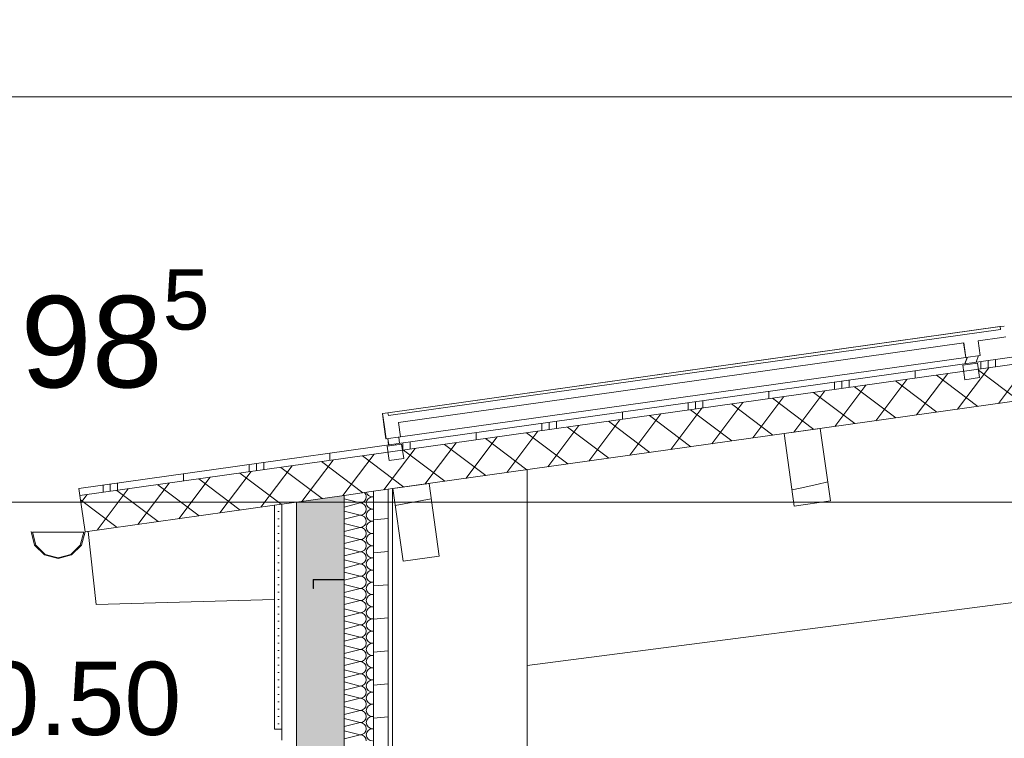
# Model space of a CAD drawing. Header units: metres. Extents: x -69 to 133, y -8 to 26.
# Tile 46 of 108: x -44.73 to -42.03, y 5.34 to 7.3. Entities that reach past the tile are written whole.
import ezdxf

# ---------------------------------------------------------------- set-up
doc = ezdxf.new("R2010")
doc.units = ezdxf.units.M
doc.header["$MEASUREMENT"] = 0
for name, color, linetype in [('10 Stütze', 7, 'Continuous'), ('10 Wand außen', 7, 'Continuous'), ('20 Träger', 7, 'Continuous'), ('30 Dachaufbau', 7, 'Continuous'), ('30 Dachentwässerung', 7, 'Continuous'), ('30 Dachkonstruktion massiv', 7, 'Continuous'), ('50 Sanitäreinrichtung', 7, 'Continuous'), ('70 PV-Anlage', 7, 'Continuous'), ('90 Allgemein Beschriftung', 7, 'Continuous'), ('94 Genehmigungsplanung Bemaßung', 7, 'Continuous')]:
    doc.layers.add(name, color=color, linetype=linetype)
doc.styles.add('ERSTELLTER_STIL_2', font='arial.ttf')
doc.dimstyles.new('ERSTELLTER_STIL__1', dxfattribs={"dimtxt": 0.25, "dimasz": 0.19, "dimexe": 0.18, "dimexo": 0.1, "dimgap": 0, "dimtad": 1, "dimzin": 0, "dimdsep": 46, "dimtxsty": 'ERSTELLTER_STIL_2', "dimblk": 'ARROWHEAD_6', "dimblk1": 'ARROWHEAD_6', "dimblk2": 'ARROWHEAD_6', "dimcen": 0.09, "dimclrd": 7, "dimclre": 7, "dimclrt": 7, "dimazin": 0, "dimtfac": 1, "dimtdec": 4, "dimtmove": 0, "dimatfit": 3, "dimfxl": 1, "dimtolj": 1, "dimtzin": 0, "dimarcsym": 0})
doc.dimstyles.new('ERSTELLTER_STIL__2', dxfattribs={"dimtxt": 0.25, "dimasz": 0.19, "dimexe": 0.18, "dimexo": 0.1, "dimgap": 0, "dimtad": 1, "dimtih": 1, "dimtoh": 1, "dimzin": 0, "dimdsep": 46, "dimtxsty": 'ERSTELLTER_STIL_2', "dimblk": 'ARROWHEAD_6', "dimblk1": 'ARROWHEAD_6', "dimblk2": 'ARROWHEAD_6', "dimcen": 0.09, "dimclrd": 7, "dimclre": 7, "dimclrt": 7, "dimazin": 0, "dimtfac": 1, "dimtdec": 4, "dimtmove": 0, "dimatfit": 3, "dimfxl": 1, "dimtolj": 1, "dimtzin": 0, "dimarcsym": 0})
pattern_1 = [(0, (-33357.27905, 0), (0, 0.02), [0, -0.02])]

# ---------------------------------------------------------------- blocks, each defined once
blk = doc.blocks.new('*X10', base_point=(-33357.279, 0))
at = {"layer": '30 Dachkonstruktion massiv', "color": 98, "linetype": 'Continuous', "lineweight": 13, "true_color": 0x000100}
blk.add_line((-43.6015, 5.9944), (-43.6999, 5.9764), dxfattribs=at)
blk = doc.blocks.new('*X11', base_point=(-33357.279, 0))
at = {"layer": '30 Dachkonstruktion massiv', "color": 98, "linetype": 'Continuous', "lineweight": 13, "true_color": 0x000100}
for p, q in [((-42.5477, 6.0341), (-42.5934, 6.0239)), ((-42.5174, 6.0408), (-42.5477, 6.0341)), ((-42.5934, 6.0239), (-42.6153, 6.0191))]:
    blk.add_line(p, q, dxfattribs=at)
blk = doc.blocks.new('*X19', base_point=(-33357.279, 0))
at = {"layer": '10 Wand außen', "color": 8, "linetype": 'Continuous', "lineweight": 18}
for p, q in [((-43.8397, 5.9943), (-43.7957, 5.9833)), ((-43.8397, 5.9723), (-43.7957, 5.9833)), ((-43.7624, 6), (-43.7597, 6.0007)), ((-43.7624, 6), (-43.7597, 5.9993)), ((-43.8397, 5.961), (-43.7957, 5.95)), ((-43.8397, 5.939), (-43.7957, 5.95)), ((-43.7624, 5.9667), (-43.7597, 5.9673)), ((-43.7624, 5.9667), (-43.7597, 5.966)), ((-43.8397, 5.9277), (-43.7957, 5.9167)), ((-43.7624, 5.9333), (-43.7597, 5.934)), ((-43.7624, 5.9333), (-43.7597, 5.9327)), ((-43.8397, 5.9057), (-43.7957, 5.9167)), ((-43.7624, 5.9), (-43.7597, 5.9007)), ((-43.7624, 5.9), (-43.7597, 5.8993)), ((-43.8397, 5.8943), (-43.7957, 5.8833)), ((-43.8397, 5.8723), (-43.7957, 5.8833)), ((-43.8397, 5.861), (-43.7957, 5.85)), ((-43.8397, 5.839), (-43.7957, 5.85)), ((-43.7624, 5.8667), (-43.7597, 5.8673)), ((-43.7624, 5.8667), (-43.7597, 5.866)), ((-43.8397, 5.8277), (-43.7957, 5.8167)), ((-43.8397, 5.8057), (-43.7957, 5.8167)), ((-43.7624, 5.8333), (-43.7597, 5.834)), ((-43.7624, 5.8333), (-43.7597, 5.8327)), ((-43.8397, 5.7943), (-43.7957, 5.7833)), ((-43.7624, 5.8), (-43.7597, 5.8007)), ((-43.7624, 5.8), (-43.7597, 5.7993)), ((-43.8397, 5.7723), (-43.7957, 5.7833)), ((-43.8397, 5.761), (-43.7957, 5.75)), ((-43.7624, 5.7667), (-43.7597, 5.7673)), ((-43.7624, 5.7667), (-43.7597, 5.766)), ((-43.8397, 5.739), (-43.7957, 5.75)), ((-43.7624, 5.7333), (-43.7597, 5.734)), ((-43.7624, 5.7333), (-43.7597, 5.7327)), ((-43.8397, 5.7277), (-43.7957, 5.7167)), ((-43.8397, 5.7057), (-43.7957, 5.7167)), ((-43.8397, 5.6943), (-43.7957, 5.6833)), ((-43.8397, 5.6723), (-43.7957, 5.6833)), ((-43.7624, 5.7), (-43.7597, 5.7007)), ((-43.7624, 5.7), (-43.7597, 5.6993)), ((-43.8397, 5.661), (-43.7957, 5.65)), ((-43.7624, 5.6667), (-43.7597, 5.6673)), ((-43.7624, 5.6667), (-43.7597, 5.666)), ((-43.8397, 5.639), (-43.7957, 5.65)), ((-43.8397, 5.6277), (-43.7957, 5.6167)), ((-43.7624, 5.6333), (-43.7597, 5.634)), ((-43.7624, 5.6333), (-43.7597, 5.6327)), ((-43.8397, 5.6057), (-43.7957, 5.6167)), ((-43.7624, 5.6), (-43.7597, 5.6007)), ((-43.7624, 5.6), (-43.7597, 5.5993)), ((-43.8397, 5.5943), (-43.7957, 5.5833)), ((-43.8397, 5.5723), (-43.7957, 5.5833)), ((-43.8397, 5.561), (-43.7957, 5.55)), ((-43.8397, 5.539), (-43.7957, 5.55)), ((-43.7624, 5.5667), (-43.7597, 5.5673)), ((-43.7624, 5.5667), (-43.7597, 5.566)), ((-43.8397, 5.5277), (-43.7957, 5.5167)), ((-43.7624, 5.5333), (-43.7597, 5.534)), ((-43.7624, 5.5333), (-43.7597, 5.5327)), ((-43.8397, 5.5057), (-43.7957, 5.5167)), ((-43.8397, 5.4943), (-43.7957, 5.4833)), ((-43.7624, 5.5), (-43.7597, 5.5007)), ((-43.7624, 5.5), (-43.7597, 5.4993)), ((-43.8397, 5.4723), (-43.7957, 5.4833)), ((-43.7624, 5.4667), (-43.7597, 5.4673)), ((-43.7624, 5.4667), (-43.7597, 5.466)), ((-43.8397, 5.461), (-43.7957, 5.45)), ((-43.8397, 5.439), (-43.7957, 5.45)), ((-43.8397, 5.4277), (-43.7957, 5.4167)), ((-43.8397, 5.4057), (-43.7957, 5.4167)), ((-43.7624, 5.4333), (-43.7597, 5.434)), ((-43.7624, 5.4333), (-43.7597, 5.4327)), ((-43.8397, 5.3943), (-43.7957, 5.3833)), ((-43.7624, 5.4), (-43.7597, 5.4007)), ((-43.7624, 5.4), (-43.7597, 5.3993)), ((-43.8397, 5.3723), (-43.7957, 5.3833)), ((-43.8397, 5.361), (-43.7957, 5.35)), ((-43.7624, 5.3667), (-43.7597, 5.3673)), ((-43.7624, 5.3667), (-43.7597, 5.366)), ((-43.8397, 5.339), (-43.7957, 5.35))]:
    blk.add_line(p, q, dxfattribs=at)
for centre, start, end in [((-43.7957, 6), 0, 45.0265), ((-43.7624, 6.0167), 194.3001, 270), ((-43.7957, 6), 270, 0), ((-43.7957, 5.9667), 0, 90), ((-43.7624, 5.9833), 90, 180), ((-43.7624, 5.9833), 180, 270), ((-43.7957, 5.9667), 270, 0), ((-43.7957, 5.9333), 0, 90), ((-43.7624, 5.95), 90, 180), ((-43.7624, 5.95), 180, 270), ((-43.7957, 5.9333), 270, 0), ((-43.7624, 5.9167), 90, 180), ((-43.7957, 5.9), 0, 90), ((-43.7957, 5.9), 270, 0), ((-43.7624, 5.9167), 180, 270), ((-43.7624, 5.8833), 90, 180), ((-43.7957, 5.8667), 0, 90), ((-43.7624, 5.8833), 180, 270), ((-43.7957, 5.8667), 270, 0), ((-43.7957, 5.8333), 0, 90), ((-43.7624, 5.85), 90, 180), ((-43.7624, 5.85), 180, 270), ((-43.7957, 5.8333), 270, 0), ((-43.7957, 5.8), 0, 90), ((-43.7624, 5.8167), 90, 180), ((-43.7624, 5.8167), 180, 270), ((-43.7957, 5.8), 270, 0), ((-43.7624, 5.7833), 90, 180), ((-43.7957, 5.7667), 0, 90), ((-43.7957, 5.7667), 270, 0), ((-43.7624, 5.7833), 180, 270), ((-43.7624, 5.75), 90, 180), ((-43.7957, 5.7333), 0, 90), ((-43.7957, 5.7333), 270, 0), ((-43.7624, 5.75), 180, 270), ((-43.7624, 5.7167), 90, 180), ((-43.7957, 5.7), 0, 90), ((-43.7624, 5.7167), 180, 270), ((-43.7957, 5.7), 270, 0), ((-43.7957, 5.6667), 0, 90), ((-43.7624, 5.6833), 90, 180), ((-43.7624, 5.6833), 180, 270), ((-43.7957, 5.6667), 270, 0), ((-43.7624, 5.65), 90, 180), ((-43.7957, 5.6333), 0, 90), ((-43.7957, 5.6333), 270, 0), ((-43.7624, 5.65), 180, 270), ((-43.7624, 5.6167), 90, 180), ((-43.7957, 5.6), 0, 90), ((-43.7957, 5.6), 270, 0), ((-43.7624, 5.6167), 180, 270), ((-43.7624, 5.5833), 90, 180), ((-43.7957, 5.5667), 0, 90), ((-43.7624, 5.5833), 180, 270), ((-43.7957, 5.5667), 270, 0), ((-43.7957, 5.5333), 0, 90), ((-43.7624, 5.55), 90, 180), ((-43.7624, 5.55), 180, 270), ((-43.7957, 5.5333), 270, 0), ((-43.7624, 5.5167), 90, 180), ((-43.7957, 5.5), 0, 90), ((-43.7957, 5.5), 270, 0), ((-43.7624, 5.5167), 180, 270), ((-43.7624, 5.4833), 90, 180), ((-43.7957, 5.4667), 0, 90), ((-43.7957, 5.4667), 270, 0), ((-43.7624, 5.4833), 180, 270), ((-43.7624, 5.45), 90, 180), ((-43.7957, 5.4333), 0, 90), ((-43.7624, 5.45), 180, 270), ((-43.7957, 5.4333), 270, 0), ((-43.7957, 5.4), 0, 90), ((-43.7624, 5.4167), 90, 180), ((-43.7624, 5.4167), 180, 270), ((-43.7957, 5.4), 270, 0), ((-43.7624, 5.3833), 90, 180), ((-43.7957, 5.3667), 0, 90), ((-43.7957, 5.3667), 270, 0), ((-43.7624, 5.3833), 180, 270), ((-43.7624, 5.35), 90, 180), ((-43.7957, 5.3333), 0, 90), ((-43.7624, 5.35), 180, 270)]:
    blk.add_arc(centre, 0.0167, start, end, dxfattribs=at)
blk = doc.blocks.new('*D31', base_point=(-33357.279, 0))
at = {"layer": '94 Genehmigungsplanung Bemaßung', "color": 7, "linetype": 'Continuous', "lineweight": 13}
for p, q in [((-43.9997, 8.4287), (-43.9997, 8.8037)), ((-36.0897, 8.4287), (-36.0897, 8.8037)), ((-43.8997, 8.7162), (-44.0997, 8.5162)), ((-35.9897, 8.7162), (-36.1897, 8.5162)), ((-44.1497, 8.6162), (-43.9997, 8.6162)), ((-43.9997, 8.6162), (-36.0897, 8.6162))]:
    blk.add_line(p, q, dxfattribs=at)
at = {"layer": '94 Genehmigungsplanung Bemaßung', "color": 7, "lineweight": 13, "insert": (-40.3783, 8.6662), "char_height": 0.25, "attachment_point": 7, "style": 'ERSTELLTER_STIL_2'}
blk.add_mtext('\\A1;{\\pql;\\fArial|b0|i0|c0|p0;\\W1.000000;7,91}', dxfattribs=at)
blk = doc.blocks.new('ARROWHEAD_6')
at = {"color": 0, "linetype": 'Continuous', "lineweight": 0}
for p, q in [((-0.5, -0.5), (0.5, 0.5)), ((0, 0), (-1, 0))]:
    blk.add_line(p, q, dxfattribs=at)
blk = doc.blocks.new('*D33', base_point=(-33357.279, 0))
at = {"layer": '94 Genehmigungsplanung Bemaßung', "color": 7, "linetype": 'Continuous', "lineweight": 13}
for p, q in [((-43.9997, 8.8745), (-43.9997, 9.2495)), ((-28.1797, 8.8745), (-28.1797, 9.2495)), ((-43.8997, 9.162), (-44.0997, 8.962)), ((-28.2797, 8.962), (-28.0797, 9.162)), ((-44.1497, 9.062), (-43.9997, 9.062)), ((-43.9997, 9.062), (-28.1797, 9.062)), ((-28.1797, 9.062), (-28.0297, 9.062))]:
    blk.add_line(p, q, dxfattribs=at)
at = {"layer": '94 Genehmigungsplanung Bemaßung', "color": 7, "lineweight": 13, "insert": (-36.5187, 9.112), "char_height": 0.25, "attachment_point": 7, "style": 'ERSTELLTER_STIL_2'}
blk.add_mtext('\\A1;{\\pql;\\fArial|b0|i0|c0|p0;\\W1.000000;15,82}', dxfattribs=at)
blk = doc.blocks.new('*D38', base_point=(-33357.279, 0))
at = {"layer": '94 Genehmigungsplanung Bemaßung', "color": 7, "linetype": 'Continuous', "lineweight": 13}
for p, q in [((-46.293, 6.0856), (-46.093, 5.8856)), ((-46.0055, 5.9856), (-46.3805, 5.9856)), ((-46.193, 0), (-46.193, 5.9856)), ((-46.293, 0.1), (-46.093, -0.1)), ((-46.0055, 0), (-46.3805, 0)), ((-46.193, -0.15), (-46.193, 0))]:
    blk.add_line(p, q, dxfattribs=at)
at = {"layer": '94 Genehmigungsplanung Bemaßung', "color": 7, "lineweight": 13, "insert": (-46.1831, 2.5962), "char_height": 0.25, "attachment_point": 7, "rotation": 90, "style": 'ERSTELLTER_STIL_2'}
blk.add_mtext('\\A1;{\\pql;\\fArial|b0|i0|c0|p0;\\W1.000000;5,98\\fArial|b0|i0|c0|p0;\\W1.000000;\\A1{\\H.66x;\\S5^  ;}}', dxfattribs=at)
blk = doc.blocks.new('*D42', base_point=(-33357.279, 0))
at = {"layer": '94 Genehmigungsplanung Bemaßung', "color": 7, "linetype": 'Continuous', "lineweight": 13}
for p, q in [((-45.6548, 7.0931), (-45.6548, 7.2431)), ((-45.5548, 6.9931), (-45.7548, 7.1931)), ((-45.4673, 7.0931), (-45.8423, 7.0931)), ((-45.6548, 3.35), (-45.6548, 7.0931)), ((-45.7548, 3.45), (-45.5548, 3.25)), ((-45.4673, 3.35), (-45.8423, 3.35))]:
    blk.add_line(p, q, dxfattribs=at)
at = {"layer": '94 Genehmigungsplanung Bemaßung', "color": 7, "lineweight": 13, "insert": (-45.6448, 4.825), "char_height": 0.25, "attachment_point": 7, "rotation": 90, "style": 'ERSTELLTER_STIL_2'}
blk.add_mtext('\\A1;{\\pql;\\fArial|b0|i0|c0|p0;\\W1.000000;3,74\\fArial|b0|i0|c0|p0;\\W1.000000;\\A1{\\H.66x;\\S5^  ;}}', dxfattribs=at)

msp = doc.modelspace()

# ---------------------------------------------------------------- hatches: boundary and pattern name
at = {"layer": '10 Wand außen', "linetype": 'Continuous', "lineweight": 13, "true_color": 0x000100}
h = msp.add_hatch(dxfattribs=at)
h.set_pattern_fill('Holz__Vollholz__Längshol_A9', color=98, style=0, pattern_type=2)
h.set_pattern_definition([(5, (-33357.27905, 0), (-0.00784401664, 0.08965752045), [])])
h.paths.add_polyline_path([(-43.7597, 6.0152), (-43.7597, 3.35), (-43.7197, 3.35), (-43.7197, 6.0208)])
h = msp.add_hatch(dxfattribs=at)
h.set_pattern_fill('Gipskarton_0002', color=98, style=0, pattern_type=2)
h.set_pattern_definition([(0, (-33357.27905, 0), (0, 0.075), [0, -0.075])])
h.paths.add_polyline_path([(-43.7197, 3.35), (-43.7072, 3.35), (-43.7072, 6.0226), (-43.7197, 6.0208)])
at = {"layer": '30 Dachaufbau', "linetype": 'Continuous', "lineweight": 13, "true_color": 0x000100}
h = msp.add_hatch(dxfattribs=at)
h.set_pattern_fill('Metall__Zinkblech_0002', color=98, style=0, pattern_type=2)
h.set_pattern_definition([(90, (-33357.25905, 0), (-0.4, 0), []), (90, (-33357.27905, 0), (-0.4, 0), []), (90, (-33357.29905, 0), (-0.4, 0), []), (90, (-33357.07905, 1), (-0.2, 0), [])])
h.paths.add_polyline_path([(-36.0897, 7.2143), (-44.5645, 6.0233), (-44.5618, 6.0035), (-43.7198, 6.1218), (-43.7221, 6.1386), (-43.6825, 6.1442), (-43.6801, 6.1274), (-42.1458, 6.343), (-42.1482, 6.3598), (-42.1086, 6.3654), (-42.1062, 6.3486), (-42.0165, 6.3612), (-42.0189, 6.378), (-41.9793, 6.3836), (-41.9769, 6.3667), (-40.4425, 6.5824), (-40.4449, 6.5992), (-40.4053, 6.6048), (-40.4029, 6.5879), (-40.3132, 6.6005), (-40.3156, 6.6174), (-40.276, 6.623), (-40.2736, 6.6061), (-38.7393, 6.8218), (-38.7416, 6.8386), (-38.702, 6.8442), (-38.6997, 6.8273), (-36.0897, 7.1941)])
at = {"layer": '30 Dachaufbau', "linetype": 'Continuous', "lineweight": 18}
h = msp.add_hatch(dxfattribs=at)
h.set_pattern_fill('Dämmung__hart_1_0002', color=8, style=0, pattern_type=2)
h.set_pattern_definition([(53, (-33357.27905, 0), (-0.0638908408, 0.04814520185), []), (143, (-33357.27905, 0), (0.04814520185, 0.0638908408), [])])
h.paths.add_polyline_path([(-43.7198, 6.1218), (-44.5618, 6.0035), (-44.5478, 5.9044), (-36.0897, 7.0931), (-36.0897, 7.1941), (-38.6997, 6.8273), (-38.6965, 6.8046), (-38.7361, 6.799), (-38.7393, 6.8218), (-40.2736, 6.6061), (-40.2704, 6.5833), (-40.31, 6.5778), (-40.3132, 6.6005), (-40.4029, 6.5879), (-40.3997, 6.5652), (-40.4393, 6.5596), (-40.4425, 6.5824), (-41.9769, 6.3667), (-41.9737, 6.344), (-42.0133, 6.3384), (-42.0165, 6.3612), (-42.1062, 6.3486), (-42.103, 6.3258), (-42.1426, 6.3202), (-42.1458, 6.343), (-43.6801, 6.1274), (-43.6769, 6.1046), (-43.7166, 6.099)])
at = {"layer": '50 Sanitäreinrichtung', "linetype": 'Continuous', "lineweight": 18, "true_color": 0x5f5f5f}
h = msp.add_hatch(dxfattribs=at)
h.set_pattern_fill('Dachstein_0002', color=251, style=0, pattern_type=2)
h.set_pattern_definition(pattern_1)
h.paths.add_polyline_path([(-43.9697, 3.35), (-43.9697, 3.379), (-43.9297, 3.379), (-43.9297, 3.35), (-43.9247, 3.35), (-43.9247, 3.374), (-43.8397, 3.374), (-43.8397, 3.973), (-43.9237, 3.973), (-43.9237, 3.95), (-43.9247, 3.95), (-43.9247, 3.974), (-43.8397, 3.974), (-43.8397, 4.573), (-43.9237, 4.573), (-43.9237, 4.55), (-43.9247, 4.55), (-43.9247, 4.574), (-43.8397, 4.574), (-43.8397, 5.173), (-43.9237, 5.173), (-43.9237, 5.15), (-43.9247, 5.15), (-43.9247, 5.174), (-43.8397, 5.174), (-43.8397, 5.773), (-43.9237, 5.773), (-43.9237, 5.75), (-43.9247, 5.75), (-43.9247, 5.774), (-43.8397, 5.774), (-43.8397, 6.004), (-43.9702, 5.9856), (-43.9702, 3.35)])
h = msp.add_hatch(dxfattribs=at)
h.set_pattern_fill('Dachstein_0002', color=251, style=0, pattern_type=2)
h.set_pattern_definition(pattern_1)
h.paths.add_polyline_path([(-44.0097, 5.365), (-44.0097, 5.9801), (-44.0297, 5.9773), (-44.0297, 5.365)])

# ---------------------------------------------------------------- linework, layer by layer
at = {"layer": '10 Stütze', "color": 7, "linetype": 'Continuous', "lineweight": 13}
msp.add_line((-43.3397, 3.35), (-43.3397, 6.0742), dxfattribs=at)
at = {"layer": '10 Wand außen', "color": 7, "linetype": 'Continuous', "lineweight": 13}
for p, q in [((-46.0304, 7.0931), (-39.7223, 7.0931)), ((-46.0304, 5.9856), (-39.7223, 5.9856))]:
    msp.add_line(p, q, dxfattribs=at)
at = {"layer": '10 Wand außen', "color": 7, "linetype": 'Continuous', "lineweight": 18}
for p, q in [((-43.8397, 6.004), (-43.8397, 5.774)), ((-43.7597, 6.0152), (-43.7597, 3.35)), ((-43.7197, 6.0208), (-43.7197, 3.35)), ((-43.7072, 6.0226), (-43.7072, 3.35)), ((-43.8397, 5.774), (-43.8397, 5.773)), ((-43.8397, 5.773), (-43.8397, 5.174))]:
    msp.add_line(p, q, dxfattribs=at)
at = {"layer": '10 Wand außen', "color": 7, "linetype": 'Continuous', "lineweight": 18, "flags": 128}
msp.add_lwpolyline([(-43.7072, 6.0226), (-43.7197, 6.0208), (-43.7597, 6.0152), (-43.8397, 6.004)], dxfattribs=at)
at = {"layer": '20 Träger', "color": 7, "linetype": 'Continuous', "lineweight": 18}
for p, q in [((-43.3397, 5.5396), (-36.0897, 6.4774)), ((-44.5397, 5.9056), (-44.5174, 5.7062)), ((-44.5174, 5.7062), (-44.0297, 5.7197))]:
    msp.add_line(p, q, dxfattribs=at)
at = {"layer": '30 Dachaufbau', "color": 7, "linetype": 'Continuous', "lineweight": 13}
for p, q in [((-36.0897, 7.2143), (-44.5645, 6.0233)), ((-36.0897, 7.1941), (-44.5618, 6.0035)), ((-36.0897, 7.0931), (-43.7072, 6.0226)), ((-44.0297, 5.9773), (-44.5478, 5.9044)), ((-43.9702, 5.9856), (-44.0097, 5.9801))]:
    msp.add_line(p, q, dxfattribs=at)
at = {"layer": '30 Dachaufbau', "color": 7, "linetype": 'Continuous', "lineweight": 13, "flags": 128}
msp.add_lwpolyline([(-44.5645, 6.0233), (-44.5618, 6.0035), (-44.5478, 5.9044)], dxfattribs=at)
at = {"layer": '30 Dachentwässerung', "color": 7, "linetype": 'Continuous', "lineweight": 13}
for p, q in [((-44.6857, 5.8684), (-44.6956, 5.9054)), ((-44.6216, 5.9034), (-44.6916, 5.9034)), ((-44.6916, 5.9034), (-44.6822, 5.8684)), ((-44.5516, 5.9034), (-44.6216, 5.9034)), ((-44.561, 5.8684), (-44.5516, 5.9034)), ((-44.5478, 5.9044), (-44.5575, 5.8684)), ((-44.6586, 5.8413), (-44.6857, 5.8684)), ((-44.6822, 5.8684), (-44.6566, 5.8428)), ((-44.5866, 5.8428), (-44.561, 5.8684)), ((-44.5575, 5.8684), (-44.5846, 5.8413)), ((-44.6216, 5.8314), (-44.6586, 5.8413)), ((-44.6566, 5.8428), (-44.6216, 5.8334)), ((-44.6216, 5.8334), (-44.5866, 5.8428)), ((-44.5846, 5.8413), (-44.6216, 5.8314))]:
    msp.add_line(p, q, dxfattribs=at)
at = {"layer": '30 Dachkonstruktion massiv', "color": 7, "linetype": 'Continuous', "lineweight": 13}
for p, q in [((-42.5379, 6.1868), (-42.6369, 6.1729)), ((-42.6369, 6.1729), (-42.6091, 5.9748)), ((-42.5379, 6.1868), (-42.5101, 5.9888)), ((-43.6074, 6.0365), (-43.7064, 6.0226)), ((-43.6074, 6.0365), (-43.5795, 5.8385)), ((-43.7064, 6.0226), (-43.6786, 5.8245)), ((-42.5101, 5.9888), (-42.6091, 5.9748)), ((-43.5795, 5.8385), (-43.6786, 5.8245))]:
    msp.add_line(p, q, dxfattribs=at)
at = {"layer": '50 Sanitäreinrichtung', "color": 251, "linetype": 'Continuous', "lineweight": 18, "true_color": 0x5f5f5f}
for p, q in [((-43.8397, 6.004), (-43.9702, 5.9856)), ((-44.0097, 5.9801), (-44.0297, 5.9773)), ((-44.0297, 5.9773), (-44.0297, 5.365)), ((-44.0097, 5.9801), (-44.0097, 5.365)), ((-43.9702, 5.9856), (-43.9702, 3.35)), ((-43.9247, 5.774), (-43.9247, 5.75)), ((-43.8397, 5.774), (-43.9247, 5.774)), ((-43.9237, 5.773), (-43.9237, 5.75)), ((-43.8397, 5.773), (-43.9237, 5.773)), ((-43.9237, 5.75), (-43.9247, 5.75)), ((-44.0097, 5.365), (-44.0297, 5.365)), ((-44.0097, 5.335), (-44.0097, 5.365))]:
    msp.add_line(p, q, dxfattribs=at)
at = {"layer": '70 PV-Anlage', "color": 7, "linetype": 'Continuous', "lineweight": 13}
for p, q in [((-43.7204, 6.2298), (-42.0468, 6.4651)), ((-43.7203, 6.2298), (-42.0467, 6.4651)), ((-43.7202, 6.2298), (-42.0466, 6.4651)), ((-43.7201, 6.2298), (-42.0465, 6.4651)), ((-43.72, 6.2298), (-42.0464, 6.4651)), ((-43.7198, 6.2299), (-42.0463, 6.4651)), ((-42.0355, 6.4667), (-42.0468, 6.4651)), ((-42.0468, 6.4651), (-42.0467, 6.4651)), ((-42.0353, 6.4667), (-42.0467, 6.4651)), ((-42.0467, 6.4651), (-42.0466, 6.4651)), ((-42.0352, 6.4667), (-42.0466, 6.4651)), ((-42.0466, 6.4651), (-42.0465, 6.4651)), ((-42.0351, 6.4667), (-42.0465, 6.4651)), ((-42.0465, 6.4651), (-42.0464, 6.4651)), ((-42.035, 6.4667), (-42.0464, 6.4651)), ((-42.0464, 6.4651), (-42.0463, 6.4651)), ((-42.0463, 6.4651), (-42.0462, 6.4651)), ((-42.0453, 6.4576), (-42.0463, 6.4651)), ((-42.0349, 6.4667), (-42.0462, 6.4651)), ((-42.0462, 6.4651), (-42.0452, 6.4576)), ((-42.0353, 6.4667), (-42.0355, 6.4667)), ((-42.0352, 6.4667), (-42.0353, 6.4667)), ((-42.0351, 6.4667), (-42.0352, 6.4667)), ((-42.035, 6.4667), (-42.0351, 6.4667)), ((-42.0349, 6.4667), (-42.035, 6.4667)), ((-43.7188, 6.2225), (-42.0452, 6.4577)), ((-42.0452, 6.4576), (-43.7188, 6.2224)), ((-42.1847, 6.4381), (-42.1847, 6.4381)), ((-42.0452, 6.4576), (-42.0453, 6.4576)), ((-42.146, 6.4207), (-43.6909, 6.2036)), ((-42.3242, 6.4185), (-42.3241, 6.4185)), ((-42.1405, 6.3811), (-42.1461, 6.4207)), ((-42.146, 6.4207), (-42.1405, 6.3811)), ((-42.1064, 6.4263), (-42.1009, 6.3867)), ((-43.6853, 6.164), (-42.1405, 6.3811)), ((-42.6031, 6.3793), (-42.6031, 6.3793)), ((-42.4637, 6.3989), (-42.4636, 6.3989)), ((-42.1364, 6.3817), (-42.1429, 6.3636)), ((-42.1363, 6.3817), (-42.1428, 6.3636)), ((-42.1362, 6.3817), (-42.1427, 6.3636)), ((-42.136, 6.3817), (-42.1426, 6.3636)), ((-42.1359, 6.3818), (-42.1425, 6.3637)), ((-42.1358, 6.3818), (-42.1424, 6.3637)), ((-42.1009, 6.3867), (-42.1405, 6.3811)), ((-42.1405, 6.3811), (-42.1405, 6.3811)), ((-42.1122, 6.3679), (-42.1056, 6.386)), ((-42.7426, 6.3597), (-42.7425, 6.3597)), ((-42.1086, 6.3654), (-42.1482, 6.3598)), ((-42.1482, 6.3598), (-42.1426, 6.3202)), ((-42.1429, 6.3636), (-42.1429, 6.3636)), ((-42.1428, 6.3636), (-42.1428, 6.3636)), ((-42.1428, 6.3636), (-42.1428, 6.3636)), ((-42.1428, 6.3636), (-42.1428, 6.3636)), ((-42.1427, 6.3636), (-42.1427, 6.3636)), ((-42.1427, 6.3636), (-42.1427, 6.3636)), ((-42.1427, 6.3636), (-42.1427, 6.3636)), ((-42.1426, 6.3636), (-42.1426, 6.3636)), ((-42.1426, 6.3636), (-42.1426, 6.3636)), ((-42.1426, 6.3636), (-42.1426, 6.3636)), ((-42.1425, 6.3637), (-42.1425, 6.3637)), ((-42.1425, 6.3637), (-42.1425, 6.3637)), ((-42.1425, 6.3637), (-42.1425, 6.3637)), ((-42.1424, 6.3637), (-42.1424, 6.3637)), ((-42.1424, 6.3637), (-42.1424, 6.3637)), ((-42.1424, 6.3637), (-42.1424, 6.3637)), ((-42.1086, 6.3654), (-42.103, 6.3258)), ((-42.882, 6.3401), (-42.882, 6.3401)), ((-42.103, 6.3258), (-42.1426, 6.3202)), ((-43.161, 6.3009), (-43.1609, 6.3009)), ((-43.0215, 6.3205), (-43.0215, 6.3205)), ((-43.3004, 6.2813), (-43.3004, 6.2813)), ((-43.4399, 6.2617), (-43.4398, 6.2617)), ((-43.7204, 6.2298), (-43.7352, 6.2278)), ((-43.7352, 6.2278), (-43.7351, 6.2278)), ((-43.7311, 6.1981), (-43.7352, 6.2278)), ((-43.7203, 6.2298), (-43.7351, 6.2278)), ((-43.7351, 6.2278), (-43.735, 6.2278)), ((-43.731, 6.1981), (-43.7351, 6.2278)), ((-43.7202, 6.2298), (-43.735, 6.2278)), ((-43.735, 6.2278), (-43.7349, 6.2278)), ((-43.7309, 6.1981), (-43.735, 6.2278)), ((-43.7201, 6.2298), (-43.7349, 6.2278)), ((-43.7349, 6.2278), (-43.7348, 6.2278)), ((-43.7307, 6.1981), (-43.7349, 6.2278)), ((-43.72, 6.2298), (-43.7348, 6.2278)), ((-43.7348, 6.2278), (-43.7347, 6.2278)), ((-43.7306, 6.1981), (-43.7348, 6.2278)), ((-43.7347, 6.2278), (-43.7346, 6.2278)), ((-43.7305, 6.1981), (-43.7347, 6.2278)), ((-43.7198, 6.2298), (-43.7346, 6.2278)), ((-43.7203, 6.2298), (-43.7204, 6.2298)), ((-43.7202, 6.2298), (-43.7203, 6.2298)), ((-43.7201, 6.2298), (-43.7202, 6.2298)), ((-43.72, 6.2298), (-43.7201, 6.2298)), ((-43.7199, 6.2298), (-43.72, 6.2298)), ((-43.7198, 6.2298), (-43.7199, 6.2298)), ((-43.7198, 6.2298), (-43.7188, 6.2224)), ((-43.5794, 6.2421), (-43.5793, 6.2421)), ((-43.7311, 6.1981), (-43.731, 6.1981)), ((-43.7255, 6.1584), (-43.7311, 6.1981)), ((-43.731, 6.1981), (-43.7309, 6.1981)), ((-43.7254, 6.1584), (-43.731, 6.1981)), ((-43.7309, 6.1981), (-43.7307, 6.1981)), ((-43.7253, 6.1584), (-43.7309, 6.1981)), ((-43.7307, 6.1981), (-43.7306, 6.1981)), ((-43.7252, 6.1584), (-43.7307, 6.1981)), ((-43.7306, 6.1981), (-43.7305, 6.1981)), ((-43.7251, 6.1584), (-43.7306, 6.1981)), ((-43.7305, 6.1981), (-43.7305, 6.1981)), ((-43.725, 6.1584), (-43.7305, 6.1981)), ((-43.6909, 6.2036), (-43.6853, 6.164)), ((-43.6853, 6.164), (-43.7249, 6.1584)), ((-43.7255, 6.1584), (-43.7254, 6.1584)), ((-43.7254, 6.1584), (-43.7253, 6.1584)), ((-43.7253, 6.1584), (-43.7252, 6.1584)), ((-43.7252, 6.1584), (-43.7251, 6.1584)), ((-43.7251, 6.1584), (-43.725, 6.1584)), ((-43.725, 6.1584), (-43.7249, 6.1584)), ((-43.6825, 6.1442), (-43.7221, 6.1386)), ((-43.7221, 6.1386), (-43.7166, 6.099)), ((-43.7205, 6.1591), (-43.7182, 6.1422)), ((-43.7204, 6.1591), (-43.7181, 6.1422)), ((-43.7203, 6.1591), (-43.718, 6.1422)), ((-43.7202, 6.1591), (-43.7179, 6.1423)), ((-43.7201, 6.1591), (-43.7177, 6.1423)), ((-43.72, 6.1591), (-43.7176, 6.1423)), ((-43.7182, 6.1422), (-43.7182, 6.1422)), ((-43.7181, 6.1422), (-43.7181, 6.1422)), ((-43.7181, 6.1422), (-43.7181, 6.1422)), ((-43.7181, 6.1422), (-43.7181, 6.1422)), ((-43.718, 6.1422), (-43.718, 6.1422)), ((-43.718, 6.1422), (-43.718, 6.1422)), ((-43.718, 6.1422), (-43.718, 6.1422)), ((-43.7179, 6.1423), (-43.7179, 6.1423)), ((-43.7179, 6.1423), (-43.7179, 6.1423)), ((-43.7179, 6.1423), (-43.7179, 6.1423)), ((-43.7178, 6.1423), (-43.7178, 6.1423)), ((-43.7178, 6.1423), (-43.7178, 6.1423)), ((-43.7178, 6.1423), (-43.7178, 6.1423)), ((-43.7177, 6.1423), (-43.7177, 6.1423)), ((-43.7176, 6.1423), (-43.7176, 6.1423)), ((-43.7176, 6.1423), (-43.7176, 6.1423)), ((-43.6879, 6.1465), (-43.6903, 6.1633)), ((-43.6825, 6.1442), (-43.6769, 6.1046)), ((-43.6769, 6.1046), (-43.7166, 6.099))]:
    msp.add_line(p, q, dxfattribs=at)
at = {"layer": '70 PV-Anlage', "color": 7, "linetype": 'Continuous', "lineweight": 13, "flags": 128}
for points in [[(-42.0307, 6.4369), (-42.0421, 6.4353), (-42.1064, 6.4263)], [(-43.7346, 6.2278), (-43.7305, 6.1981), (-43.7249, 6.1584)]]:
    msp.add_lwpolyline(points, dxfattribs=at)

# ---------------------------------------------------------------- block references
at = {"layer": '10 Wand außen', "lineweight": 0}
msp.add_blockref('*X19', (-33357.279, 0), dxfattribs=at)
at = {"layer": '30 Dachkonstruktion massiv', "lineweight": 0}
for name in ['*X11', '*X10']:
    msp.add_blockref(name, (-33357.279, 0), dxfattribs=at)

# ---------------------------------------------------------------- texts
at = {"layer": '90 Allgemein Beschriftung', "color": 7, "linetype": 'Continuous', "lineweight": 13, "insert": (-45.2943, 5.5495), "char_height": 0.2, "attachment_point": 1, "style": 'ERSTELLTER_STIL_2'}
msp.add_mtext('\\A1;{\\pql;\\fArial|b0|i0|c0|p0;\\W1.000000;DV 0.50}', dxfattribs=at)
at = {"layer": '94 Genehmigungsplanung Bemaßung', "color": 7, "lineweight": 13, "insert": (-45.0154, 6.2261), "char_height": 0.25, "attachment_point": 7, "style": 'ERSTELLTER_STIL_2'}
msp.add_mtext('\\A1;{\\pql;\\fArial|b0|i0|c0|p0;\\W1.000000;5,98\\fArial|b0|i0|c0|p0;\\W1.000000;\\A1{\\H.66x;\\S5^  ;}}', dxfattribs=at)

# ---------------------------------------------------------------- dimensions: what is measured, and where the dimension line sits
at = {"layer": '94 Genehmigungsplanung Bemaßung', "color": 7, "linetype": 'Continuous', "lineweight": 13}
for base, p2, picture, middle in [((-28.1797, 9.062), (-28.1797, -0.37), '*D33', (-36.0999, 9.237)), ((-36.0897, 8.6162), (-36.0897, 7.2143), '*D31', (-40.0547, 8.7912))]:
    dim = msp.add_linear_dim(base=base, p1=(-43.9997, 2.63), p2=p2, dimstyle='ERSTELLTER_STIL__2', dxfattribs=at)
    dim.commit()
    dim.dimension.update_dxf_attribs({"geometry": picture, "text_midpoint": middle, "dimtype": 160})
for base, p1, p2, picture, middle in [((-45.6548, 7.0931), (-36.1559, 3.35), (-46.0304, 7.0931), '*D42', (-45.8298, 5.4852)), ((-46.193, 5.9856), (-43.1497, 0), (-46.0304, 5.9856), '*D38', (-46.368, 3.2564))]:
    dim = msp.add_linear_dim(base=base, p1=p1, p2=p2, angle=90, dimstyle='ERSTELLTER_STIL__1', dxfattribs=at)
    dim.commit()
    dim.dimension.update_dxf_attribs({"geometry": picture, "text_midpoint": middle, "dimtype": 160, "text_rotation": 90})

doc.saveas('drawing.dxf')
